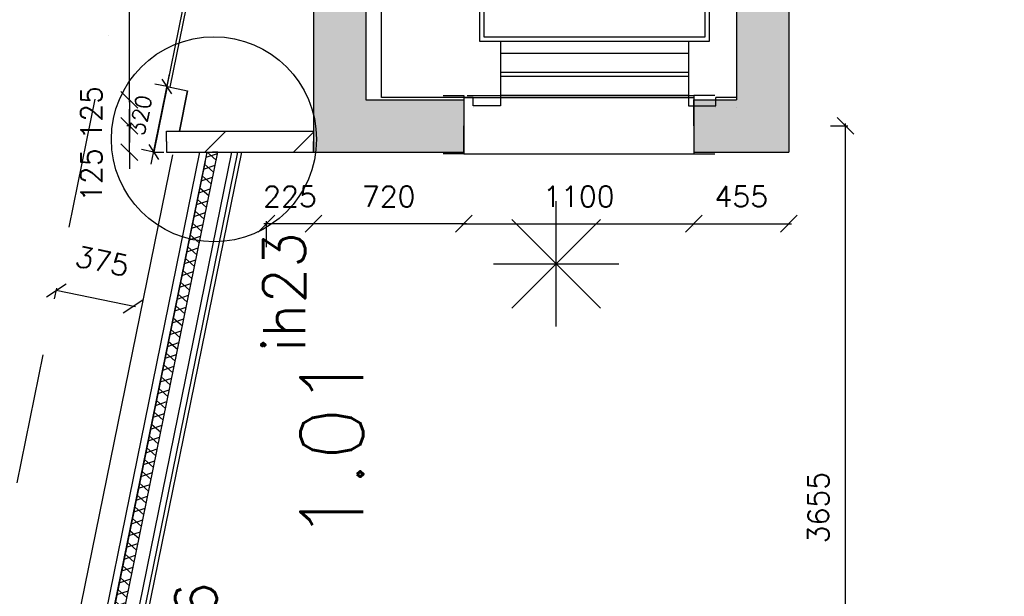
# Model space of a CAD drawing. Extents: x -84256 to 172857, y -58817 to 112048.
# Tile 66 of 90: x 35146 to 39858, y 74095 to 76854. Entities that reach past the tile are written whole.
import ezdxf
from ezdxf.enums import TextEntityAlignment as Align

# ---------------------------------------------------------------- set-up
doc = ezdxf.new("R2010")
doc.units = 0
doc.header["$LTSCALE"] = 50
doc.header["$MEASUREMENT"] = 0
doc.header["$PDMODE"] = 3
doc.header["$PDSIZE"] = 0.001
doc.linetypes.add('DASHDOT', pattern=[25, 12.5, -6.25, 0, -6.25])
doc.layers.get('0').update_dxf_attribs({"linetype": 'CONTINUOUS'})
doc.layers.get('DEFPOINTS').update_dxf_attribs({"linetype": 'CONTINUOUS'})
for name, color, linetype in [('00', 7, 'CONTINUOUS'), ('_BRANDCOMPART', 6, 'DASHDOT'), ('_DETAILNUMMERS', 4, 'CONTINUOUS'), ('_DETAILNUMMERSTEKST', 4, 'CONTINUOUS'), ('A--A21--_F-23-', 9, 'CONTINUOUS'), ('A--A21--_F12--', 7, 'CONTINUOUS'), ('A--A21--_F123-', 9, 'CONTINUOUS'), ('A--A22--_F123-', 9, 'CONTINUOUS'), ('A--L21--', 3, 'CONTINUOUS'), ('A--L21--_F-2--', 7, 'CONTINUOUS'), ('A--L21--_F12--', 7, 'CONTINUOUS'), ('A--L21A1_BUITENWAND', 1, 'CONTINUOUS'), ('A--L21A2_BUITENWAND', 2, 'CONTINUOUS'), ('A--L22--_F-2--', 7, 'CONTINUOUS'), ('A--L66--', 7, 'CONTINUOUS'), ('A--L66--_F-2--', 7, 'CONTINUOUS'), ('A--L66--_F123-', 7, 'CONTINUOUS'), ('A--L90--', 7, 'CONTINUOUS'), ('A--M$1A-_F123-', 1, 'CONTINUOUS'), ('A--M1$A-_F123-', 1, 'CONTINUOUS'), ('A--T$1A-_F123-_R', 4, 'CONTINUOUS'), ('X--LR---_CP', 7, 'CONTINUOUS')]:
    doc.layers.add(name, color=color, linetype=linetype)
doc.styles.add('ALFA-0_25', font='ROMANS')
doc.styles.add('HIEMSTRA', font='romans.shx')
doc.dimstyles.new('BEILEN', dxfattribs={"dimscale": 40, "dimtxt": 2.5, "dimasz": 2, "dimexe": 0.3, "dimexo": 0.3, "dimgap": 2, "dimtad": 1, "dimdec": 0, "dimzin": 0, "dimdsep": 46, "dimtxsty": 'HIEMSTRA', "dimblk1": 'OBLIQUE', "dimblk2": 'OBLIQUE', "dimsah": 1, "dimcen": -0.09, "dimdle": 0.3, "dimse1": 1, "dimclrd": 2, "dimclre": 2, "dimclrt": 3, "dimadec": 0, "dimazin": 0, "dimtfac": 1, "dimtdec": 4, "dimtofl": 0, "dimtmove": 2, "dimatfit": 3, "dimldrblk": 'OBLIQUE', "dimfxl": 1, "dimtvp": 625, "dimtolj": 1, "dimtzin": 0, "dimarcsym": 0})
doc.dimstyles.get("Standard").update_dxf_attribs({"dimscale": 40, "dimtxt": 2.5, "dimasz": 2, "dimexe": 0.3, "dimexo": 0.3, "dimgap": 2, "dimtad": 0, "dimdec": 0, "dimzin": 0, "dimdsep": 46, "dimtxsty": 'HIEMSTRA', "dimblk1": 'OBLIQUE', "dimblk2": 'OBLIQUE', "dimsah": 1, "dimcen": -0.09, "dimdle": 0.3, "dimse1": 1, "dimclrd": 2, "dimclre": 2, "dimclrt": 3, "dimadec": 0, "dimazin": 0, "dimtfac": 1, "dimtdec": 4, "dimtix": 1, "dimtmove": 0, "dimatfit": 3, "dimldrblk": 'OBLIQUE', "dimfxl": 1, "dimtvp": 625, "dimtolj": 1, "dimtzin": 0, "dimarcsym": 0})
doc.dimstyles.new('STANDARD$0', dxfattribs={"dimscale": 50, "dimtxt": 2.5, "dimasz": 2, "dimexe": 2, "dimexo": 0, "dimgap": 2, "dimtad": 1, "dimdec": 0, "dimzin": 0, "dimdsep": 46, "dimtxsty": 'ALFA-0_25', "dimblk1": 'OBLIQUE', "dimblk2": 'OBLIQUE', "dimsah": 1, "dimcen": -3, "dimdle": 2, "dimclrd": 1, "dimclre": 1, "dimclrt": 2, "dimadec": 0, "dimazin": 0, "dimtfac": 0.666667, "dimtofl": 0, "dimtmove": 2, "dimatfit": 3, "dimldrblk": 'OBLIQUE', "dimfxl": 1, "dimtvp": 0.833333, "dimtolj": 1, "dimtzin": 0, "dimarcsym": 0})
pattern_1 = [(45, (0, 0), (-212.132, 212.132), [])]

# ---------------------------------------------------------------- blocks, each defined once
blk = doc.blocks.new('*U1185')
at = {"layer": 'A--A22--_F123-', "linetype": 'Continuous'}
h = blk.add_hatch(dxfattribs=at)
h.set_pattern_fill('ALFALINE', color=256, scale=300, style=0)
h.set_pattern_definition([(45, (-35849.07, -76271.1), (-212.132, 212.132), [])])
h.paths.add_polyline_path([(0, 0), (0, 50), (703.2, 50), (703.2, 0), (703.2, -50), (0, -50)])
at = {"layer": 'A--L22--_F-2--', "color": 3, "linetype": 'Continuous'}
for points in [[(0, 0), (0, 50), (703.2, 50), (703.2, 0)], [(0, 0), (0, -50), (703.2, -50), (703.2, 0)]]:
    blk.add_lwpolyline(points, dxfattribs=at)
blk = doc.blocks.new('Q060224-')
at = {"layer": 'A--L66--_F-2--', "color": 1, "linetype": 'Continuous'}
for p, q in [((1370, 1450), (1370, 1290)), ((1470, 1370), (1230, 1370)), ((230, 320), (230, 10)), ((1130, 320), (1130, 10)), ((230, 260), (1130, 260)), ((230, 170), (1130, 170)), ((230, 150), (1130, 150)), ((100, 10), (100, 50)), ((230, 60), (1130, 60)), ((1260, 10), (1260, 50)), ((230, 10), (100, 10)), ((1130, 10), (1260, 10))]:
    blk.add_line(p, q, dxfattribs=at)
at = {"layer": 'A--L66--_F-2--', "color": 2, "linetype": 'Continuous'}
for points in [[(1180, 320), (130, 320), (130, 2420), (1230, 2420), (1230, 320), (1180, 320)], [(1180, 340), (150, 340), (150, 2400), (1210, 2400), (1210, 340), (1180, 340)]]:
    blk.add_lwpolyline(points, dxfattribs=at)
at = {"layer": 'A--L66--_F-2--', "color": 1, "linetype": 'Continuous'}
blk.add_circle((1370, 1370), 50, dxfattribs=at)
at = {"layer": 'A--L66--_F123-', "color": 1, "linetype": 'Continuous'}
blk.add_lwpolyline([(1260, 50), (1700, 50), (1700, 2540), (0, 2540), (0, 50), (100, 50)], dxfattribs=at)
at = {"layer": 'X--LR---_CP'}
for p in [(0, 0), (100, 0), (1260, 0)]:
    blk.add_point(p, dxfattribs=at)
blk = doc.blocks.new('*U1112')
at = {"layer": 'A--A21--_F123-', "linetype": 'Continuous'}
blk.add_hatch(color=256, dxfattribs=at).paths.add_polyline_path([(0, 0), (-125, 125), (-125, -2875.8), (0, -2750.8), (125, -2625.8), (125, -125)])
at = {"layer": 'A--A21--_F12--', "color": 8}
for points in [[(0, 0), (-125, 125), (0, -2750.8), (-125, -2875.8)], [(0, -2750.8), (125, -2625.8), (0, 0), (125, -125)]]:
    blk.add_solid(points, dxfattribs=at)
at = {"layer": 'A--L21--_F12--', "color": 3, "linetype": 'Continuous'}
for points in [[(-125, 125), (-125, 125), (-125, -2875.8), (-125, -2875.8)], [(125, -125), (125, -125), (125, -2625.8), (125, -2625.8)]]:
    blk.add_lwpolyline(points, dxfattribs=at)
blk = doc.blocks.new('*U1110')
at = {"layer": 'A--A21--_F123-', "linetype": 'Continuous'}
blk.add_hatch(color=256, dxfattribs=at).paths.add_polyline_path([(0, 0), (125, 125), (125, -2875.8), (0, -2750.8), (-125, -2625.8), (-125, -125)])
at = {"layer": 'A--A21--_F12--', "color": 8}
for points in [[(0, 0), (125, 125), (0, -2750.8), (125, -2875.8)], [(0, -2750.8), (-125, -2625.8), (0, 0), (-125, -125)]]:
    blk.add_solid(points, dxfattribs=at)
at = {"layer": 'A--L21--_F12--', "color": 3, "linetype": 'Continuous'}
for points in [[(125, 125), (125, 125), (125, -2875.8), (125, -2875.8)], [(-125, -125), (-125, -125), (-125, -2625.8), (-125, -2625.8)]]:
    blk.add_lwpolyline(points, dxfattribs=at)
blk = doc.blocks.new('*U1109')
at = {"layer": 'A--A21--_F123-', "linetype": 'Continuous'}
blk.add_hatch(color=256, dxfattribs=at).paths.add_polyline_path([(0, 0), (0, 125), (205, 125), (330, 0), (455, -125), (0, -125)])
at = {"layer": 'A--A21--_F12--', "color": 8}
for points in [[(0, 0), (0, 125), (330, 0), (205, 125)], [(330, 0), (455, -125), (0, 0), (0, -125)]]:
    blk.add_solid(points, dxfattribs=at)
at = {"layer": 'A--L21--_F12--', "color": 3, "linetype": 'Continuous'}
for points in [[(0, 0), (0, 125), (205, 125), (205, 125)], [(0, 0), (0, -125), (455, -125), (455, -125)]]:
    blk.add_lwpolyline(points, dxfattribs=at)
blk = doc.blocks.new('*U1108')
at = {"layer": 'A--A21--_F123-', "linetype": 'Continuous'}
blk.add_hatch(color=256, dxfattribs=at).paths.add_polyline_path([(0, 0), (-125, -125), (595, -125), (595, 0), (595, 125), (125, 125)])
at = {"layer": 'A--A21--_F12--', "color": 8}
for points in [[(595, 0), (595, 125), (0, 0), (125, 125)], [(0, 0), (-125, -125), (595, 0), (595, -125)]]:
    blk.add_solid(points, dxfattribs=at)
at = {"layer": 'A--L21--_F12--', "color": 3, "linetype": 'Continuous'}
for points in [[(125, 125), (125, 125), (595, 125), (595, 0)], [(-125, -125), (-125, -125), (595, -125), (595, 0)]]:
    blk.add_lwpolyline(points, dxfattribs=at)
blk = doc.blocks.new('_OBLIQUE')
at = {"color": 0, "linetype": 'ByBlock'}
blk.add_line((-0.5, -0.5), (0.5, 0.5), dxfattribs=at)
blk = doc.blocks.new('*D159')
at = {"color": 2, "linetype": 'ByBlock', "transparency": 16777216}
for p, q in [((35591.3, 78971.9), (35683, 78971.9)), ((35671, 76459.1), (35671, 78983.9))]:
    blk.add_line(p, q, dxfattribs=at)
at = {"layer": 'DEFPOINTS', "color": 0, "linetype": 'ByBlock', "transparency": 16777216}
for p in [(35579.3, 78971.9), (35671, 78971.9), (35579.3, 76471.1)]:
    blk.add_point(p, dxfattribs=at)
at = {"color": 2, "linetype": 'ByBlock', "transparency": 16777216, "xscale": 80, "yscale": 80, "zscale": 80}
for p, rotation in [((35671, 78971.9), 90), ((35671, 76471.1), 270)]:
    blk.add_blockref('_OBLIQUE', p, dxfattribs=dict(at, rotation=rotation))
at = {"color": 3, "linetype": 'ByBlock', "transparency": 16777216, "insert": (35541, 77721.5), "char_height": 100, "attachment_point": 5, "rotation": 90, "style": 'HIEMSTRA'}
blk.add_mtext('\\A1;2500', dxfattribs=at)
blk = doc.blocks.new('*D162')
at = {"color": 2, "linetype": 'ByBlock', "transparency": 16777216}
for p, q in [((35671, 76471.1), (35671, 76551.1)), ((35671, 76471.1), (35671, 76346.1)), ((35672.2, 76346.1), (35659, 76346.1)), ((35671, 76346.1), (35671, 76266.1))]:
    blk.add_line(p, q, dxfattribs=at)
at = {"layer": 'DEFPOINTS', "color": 0, "linetype": 'ByBlock', "transparency": 16777216}
for p in [(35684.2, 76471.1), (35671, 76346.1), (35684.2, 76346.1)]:
    blk.add_point(p, dxfattribs=at)
at = {"color": 2, "linetype": 'ByBlock', "transparency": 16777216, "xscale": 80, "yscale": 80, "zscale": 80}
for p, rotation in [((35671, 76471.1), 270), ((35671, 76346.1), 90)]:
    blk.add_blockref('_OBLIQUE', p, dxfattribs=dict(at, rotation=rotation))
at = {"color": 3, "linetype": 'ByBlock', "transparency": 16777216, "insert": (35489, 76408.6), "char_height": 100, "attachment_point": 5, "rotation": 90, "style": 'HIEMSTRA'}
blk.add_mtext('\\A1;125', dxfattribs=at)
blk = doc.blocks.new('*D163')
at = {"color": 2, "linetype": 'ByBlock', "transparency": 16777216}
for p, q in [((35671, 76346.1), (35671, 76426.1)), ((35672.2, 76346.1), (35659, 76346.1)), ((35671, 76221.1), (35671, 76346.1)), ((35671, 76221.1), (35671, 76141.1))]:
    blk.add_line(p, q, dxfattribs=at)
at = {"layer": 'DEFPOINTS', "color": 0, "linetype": 'ByBlock', "transparency": 16777216}
for p in [(35671, 76346.1), (35684.2, 76346.1), (35684.2, 76221.1)]:
    blk.add_point(p, dxfattribs=at)
at = {"color": 2, "linetype": 'ByBlock', "transparency": 16777216, "xscale": 80, "yscale": 80, "zscale": 80}
for p, rotation in [((35671, 76346.1), 270), ((35671, 76221.1), 90)]:
    blk.add_blockref('_OBLIQUE', p, dxfattribs=dict(at, rotation=rotation))
at = {"color": 3, "linetype": 'ByBlock', "transparency": 16777216, "insert": (35489, 76110.4), "char_height": 100, "attachment_point": 5, "rotation": 90, "style": 'HIEMSTRA'}
blk.add_mtext('\\A1;125', dxfattribs=at)
blk = doc.blocks.new('*D182')
at = {"color": 2, "linetype": 'ByBlock', "transparency": 16777216}
for p, q in [((39026.1, 76346.4), (39109.8, 76346.4)), ((39097.8, 72679.9), (39097.8, 76358.4))]:
    blk.add_line(p, q, dxfattribs=at)
at = {"layer": 'DEFPOINTS', "color": 0, "linetype": 'ByBlock', "transparency": 16777216}
for p in [(39014.1, 76346.4), (39097.8, 76346.4), (38702, 72691.9)]:
    blk.add_point(p, dxfattribs=at)
at = {"color": 2, "linetype": 'ByBlock', "transparency": 16777216, "xscale": 80, "yscale": 80, "zscale": 80}
for p, rotation in [((39097.8, 76346.4), 90), ((39097.8, 72691.9), 270)]:
    blk.add_blockref('_OBLIQUE', p, dxfattribs=dict(at, rotation=rotation))
at = {"color": 3, "linetype": 'ByBlock', "transparency": 16777216, "insert": (38967.8, 74519.2), "char_height": 100, "attachment_point": 5, "rotation": 90, "style": 'HIEMSTRA'}
blk.add_mtext('\\A1;3655', dxfattribs=at)
blk = doc.blocks.new('*D184')
at = {"color": 2, "linetype": 'ByBlock', "transparency": 16777216}
for p, q in [((35313, 75518.4), (35323.5, 75569.8)), ((35700.3, 75480.8), (35321.1, 75558))]:
    blk.add_line(p, q, dxfattribs=at)
at = {"layer": 'DEFPOINTS', "color": 0, "linetype": 'ByBlock', "transparency": 16777216}
for p in [(35321.1, 75558), (35310.6, 75506.6), (35678.1, 75431.7)]:
    blk.add_point(p, dxfattribs=at)
at = {"color": 2, "linetype": 'ByBlock', "transparency": 16777216, "xscale": 80, "yscale": 80, "zscale": 80}
for p, rotation in [((35321.1, 75558), 168.4862903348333), ((35688.5, 75483.2), 348.4862903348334)]:
    blk.add_blockref('_OBLIQUE', p, dxfattribs=dict(at, rotation=rotation))
at = {"color": 3, "linetype": 'ByBlock', "transparency": 16777216, "insert": (35541.2, 75698.9), "char_height": 100, "attachment_point": 5, "rotation": 348.4863, "style": 'HIEMSTRA'}
blk.add_mtext('\\A1;375', dxfattribs=at)
blk = doc.blocks.new('*D341')
at = {"layer": 'A--M$1A-_F123-', "color": 2, "linetype": 'Continuous', "lineweight": -2, "transparency": 16777216}
for p, q in [((23981.9, 29671.5), (23903.5, 29687.4)), ((23978.7, 29655.8), (23984.3, 29683.2)), ((24079.9, 29651.5), (23981.9, 29671.5)), ((24079.9, 29651.5), (24158.2, 29635.5))]:
    blk.add_line(p, q, dxfattribs=at)
at = {"layer": 'DEFPOINTS', "color": 0, "linetype": 'Continuous', "transparency": 16777216}
for p in [(23976.3, 29644), (23981.9, 29671.5), (24074.3, 29624)]:
    blk.add_point(p, dxfattribs=at)
at = {"layer": 'A--M$1A-_F123-', "color": 2, "linetype": 'Continuous', "lineweight": -2, "transparency": 16777216, "xscale": 80, "yscale": 80, "zscale": 80}
for p, rotation in [((23981.9, 29671.5), 348.4862903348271), ((24079.9, 29651.5), 168.4862903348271)]:
    blk.add_blockref('_OBLIQUE', p, dxfattribs=dict(at, rotation=rotation))
at = {"layer": 'A--M$1A-_F123-', "color": 3, "linetype": 'Continuous', "transparency": 16777216, "insert": (36506, 90903.8), "char_height": 100, "attachment_point": 5, "rotation": 348.4863, "style": 'HIEMSTRA'}
blk.add_mtext('\\A1;100', dxfattribs=at)
blk = doc.blocks.new('*D363')
at = {"layer": 'A--M$1A-_F123-', "color": 2, "linetype": 'Continuous', "lineweight": -2, "transparency": 16777216}
for p, q in [((37260, 75878.2), (38384, 75878.2)), ((38372, 75866.2), (38372, 75866.2))]:
    blk.add_line(p, q, dxfattribs=at)
at = {"layer": 'DEFPOINTS', "color": 0, "linetype": 'Continuous', "transparency": 16777216}
for p in [(37272, 75878.2), (38372, 75878.2), (38372, 75878.2)]:
    blk.add_point(p, dxfattribs=at)
at = {"layer": 'A--M$1A-_F123-', "color": 2, "linetype": 'Continuous', "lineweight": -2, "transparency": 16777216, "xscale": 80, "yscale": 80, "zscale": 80, "rotation": 180}
blk.add_blockref('_OBLIQUE', (37272, 75878.2), dxfattribs=at)
at = {"layer": 'A--M$1A-_F123-', "color": 2, "linetype": 'Continuous', "lineweight": -2, "transparency": 16777216, "xscale": 80, "yscale": 80, "zscale": 80}
blk.add_blockref('_OBLIQUE', (38372, 75878.2), dxfattribs=at)
at = {"layer": 'A--M$1A-_F123-', "color": 3, "linetype": 'Continuous', "transparency": 16777216, "insert": (37822, 76008.2), "char_height": 100, "attachment_point": 5, "style": 'HIEMSTRA'}
blk.add_mtext('\\A1;1100', dxfattribs=at)
blk = doc.blocks.new('*D364')
at = {"layer": 'A--M$1A-_F123-', "color": 2, "linetype": 'Continuous', "lineweight": -2, "transparency": 16777216}
blk.add_line((38360, 75878.2), (38839, 75878.2), dxfattribs=at)
at = {"layer": 'DEFPOINTS', "color": 0, "linetype": 'Continuous', "transparency": 16777216}
for p in [(38372, 75878.2), (38827, 75878.2), (38827, 75878.2)]:
    blk.add_point(p, dxfattribs=at)
at = {"layer": 'A--M$1A-_F123-', "color": 2, "linetype": 'Continuous', "lineweight": -2, "transparency": 16777216, "xscale": 80, "yscale": 80, "zscale": 80, "rotation": 180}
blk.add_blockref('_OBLIQUE', (38372, 75878.2), dxfattribs=at)
at = {"layer": 'A--M$1A-_F123-', "color": 2, "linetype": 'Continuous', "lineweight": -2, "transparency": 16777216, "xscale": 80, "yscale": 80, "zscale": 80}
blk.add_blockref('_OBLIQUE', (38827, 75878.2), dxfattribs=at)
at = {"layer": 'A--M$1A-_F123-', "color": 3, "linetype": 'Continuous', "transparency": 16777216, "insert": (38599.5, 76008.2), "char_height": 100, "attachment_point": 5, "style": 'HIEMSTRA'}
blk.add_mtext('\\A1;455', dxfattribs=at)
blk = doc.blocks.new('*D365')
at = {"layer": 'A--M$1A-_F123-', "color": 2, "linetype": 'Continuous', "lineweight": -2, "transparency": 16777216}
blk.add_line((37284, 75878.2), (36540, 75878.2), dxfattribs=at)
at = {"layer": 'DEFPOINTS', "color": 0, "linetype": 'Continuous', "transparency": 16777216}
for p in [(36552, 75878.2), (36552, 75878.2), (37272, 75878.2)]:
    blk.add_point(p, dxfattribs=at)
at = {"layer": 'A--M$1A-_F123-', "color": 2, "linetype": 'Continuous', "lineweight": -2, "transparency": 16777216, "xscale": 80, "yscale": 80, "zscale": 80, "rotation": 180}
blk.add_blockref('_OBLIQUE', (36552, 75878.2), dxfattribs=at)
at = {"layer": 'A--M$1A-_F123-', "color": 2, "linetype": 'Continuous', "lineweight": -2, "transparency": 16777216, "xscale": 80, "yscale": 80, "zscale": 80}
blk.add_blockref('_OBLIQUE', (37272, 75878.2), dxfattribs=at)
at = {"layer": 'A--M$1A-_F123-', "color": 3, "linetype": 'Continuous', "transparency": 16777216, "insert": (36912, 76008.2), "char_height": 100, "attachment_point": 5, "style": 'HIEMSTRA'}
blk.add_mtext('\\A1;720', dxfattribs=at)
blk = doc.blocks.new('*D370')
at = {"layer": 'A--M$1A-_F123-', "color": 2, "linetype": 'Continuous', "lineweight": -2, "transparency": 16777216}
for p, q in [((36564, 75878.2), (36315, 75878.2)), ((36327, 75765.2), (36327, 75890.2))]:
    blk.add_line(p, q, dxfattribs=at)
at = {"layer": 'DEFPOINTS', "color": 0, "linetype": 'Continuous', "transparency": 16777216}
for p in [(36327, 75878.2), (36327, 75753.2), (36552, 75753.2)]:
    blk.add_point(p, dxfattribs=at)
at = {"layer": 'A--M$1A-_F123-', "color": 2, "linetype": 'Continuous', "lineweight": -2, "transparency": 16777216, "xscale": 80, "yscale": 80, "zscale": 80, "rotation": 180}
blk.add_blockref('_OBLIQUE', (36327, 75878.2), dxfattribs=at)
at = {"layer": 'A--M$1A-_F123-', "color": 2, "linetype": 'Continuous', "lineweight": -2, "transparency": 16777216, "xscale": 80, "yscale": 80, "zscale": 80}
blk.add_blockref('_OBLIQUE', (36552, 75878.2), dxfattribs=at)
at = {"layer": 'A--M$1A-_F123-', "color": 3, "linetype": 'Continuous', "transparency": 16777216, "insert": (36439.5, 76008.2), "char_height": 100, "attachment_point": 5, "style": 'HIEMSTRA'}
blk.add_mtext('\\A1;225', dxfattribs=at)
blk = doc.blocks.new('*U911')
at = {"layer": 'A--A21--_F-23-', "linetype": 'Continuous'}
h = blk.add_hatch(dxfattribs=at)
h.set_pattern_fill('ALFAISO', color=256, scale=50, angle=78.4863, style=0)
h.set_pattern_definition([(138.4863, (24.497, -4.99), (-33.14, -37.4399), []), (198.4863, (24.497, -4.99), (15.8539, -47.42), [])])
h.paths.add_polyline_path([(0, 0), (-24.5, 5), (508.7, 2622.4), (534.2, 2622.4), (559.7, 2622.4), (24.5, -5)])
at = {"layer": 'A--L21--_F-2--', "color": 2, "linetype": 'Continuous'}
for points in [[(0, 0), (-24.5, 5), (508.7, 2622.4), (534.2, 2622.4)], [(0, 0), (24.5, -5), (559.7, 2622.4), (534.2, 2622.4)]]:
    blk.add_lwpolyline(points, dxfattribs=at)
blk = doc.blocks.new('DETAILNR')
at = {"layer": '_DETAILNUMMERS'}
blk.add_circle((32.9, -23.2), 490.7, dxfattribs=at)
at = {"layer": 'X--LR---_CP'}
blk.add_point((0, 0), dxfattribs=at)
at = {"layer": '_DETAILNUMMERSTEKST', "style": 'ALFA-0_25'}
blk.add_attdef('DETAILNR', text='', height=200, rotation=90, dxfattribs=at).set_placement((-618.4, 223.8), align=Align.RIGHT)
blk = doc.blocks.new('*D557')
at = {"layer": 'A--M1$A-_F123-', "color": 1, "lineweight": -2, "transparency": 16777216}
for p, q in [((35775.9, 76162.3), (35863.7, 76593.4)), ((35851.7, 76534.7), (35792.9, 76546.6)), ((35787.9, 76221.1), (35729.1, 76233.1))]:
    blk.add_line(p, q, dxfattribs=at)
at = {"layer": 'DEFPOINTS', "color": 0, "transparency": 16777216}
for p in [(35851.7, 76534.7), (35851.7, 76534.7), (35787.9, 76221.1)]:
    blk.add_point(p, dxfattribs=at)
at = {"layer": 'A--M1$A-_F123-', "color": 1, "lineweight": -2, "transparency": 16777216, "xscale": 60, "yscale": 60, "zscale": 60}
for p, rotation in [((35851.7, 76534.7), 78.48629033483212), ((35787.9, 76221.1), 258.4862903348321)]:
    blk.add_blockref('_OBLIQUE', p, dxfattribs=dict(at, rotation=rotation))
at = {"layer": 'A--M1$A-_F123-', "color": 2, "transparency": 16777216, "insert": (35724.3, 76397.3), "char_height": 75, "attachment_point": 5, "rotation": 78.4863, "style": 'ALFA-0_25'}
blk.add_mtext('\\A1;320', dxfattribs=at)
blk = doc.blocks.new('fijn_schuurwerk')
at = {"layer": '00', "color": 4}
for p, q in [((-0.000025, 300), (-0.000025, -300)), ((-212.132075, 212.132), (212.132025, -212.132)), ((-212.131875, -212.132), (212.132025, 212.13215)), ((-299.999975, 0), (299.999975, 0))]:
    blk.add_line(p, q, dxfattribs=at)

msp = doc.modelspace()

# ---------------------------------------------------------------- hatches: boundary and pattern name
at = {"layer": 'A--A22--_F123-'}
h = msp.add_hatch(dxfattribs=at)
h.set_pattern_fill('ALFALINE', color=256, scale=300, style=0)
h.set_pattern_definition(pattern_1)
h.paths.add_polyline_path([(35900.7, 76524.7), (35949.7, 76514.7), (35885.8, 76201.1), (35836.8, 76211.1), (35787.9, 76221.1), (35851.7, 76534.7)])
h = msp.add_hatch(dxfattribs=at)
h.set_pattern_fill('ALFALINE', color=256, scale=300, style=0)
h.set_pattern_definition(pattern_1)
h.paths.add_polyline_path([(35849.1, 76271.1), (35800.1, 76281.1), (35851.7, 76534.7), (35900.7, 76524.7), (35949.7, 76514.7), (35898.1, 76261.1)])

# ---------------------------------------------------------------- linework, layer by layer
at = {"layer": '_BRANDCOMPART'}
msp.add_lwpolyline([(30494.6, 38221.7), (28457.9, 38236.7), (28457.9, 38236.7), (28457.9, 45608.5), (27870.4, 45675.5), (28200, 47293.7), (29563.6, 47293.7), (29893.6, 48913.5), (36087.2, 79318.8), (38726.9, 79318.8), (38727, 82343.2), (39358.5, 82343.2), (39358.5, 83251.9), (41161.4, 83251.9), (41154.9, 76346.4), (42676.3, 76346.4), (46227.6, 68844.3), (45422, 68503.3), (45422, 67290.8), (51065.6, 68757.4)], dxfattribs=at)
at = {"layer": 'A--L21--', "linetype": 'Continuous'}
for p, q in [((35851.7, 76534.7), (35949.7, 76514.7)), ((37272, 76481.5), (38372, 76481.5)), ((37287, 76491.9), (38372, 76491.9)), ((37272, 76212.5), (38372, 76212.5))]:
    msp.add_line(p, q, dxfattribs=at)
for points in [[(37172, 76491.9), (37272, 76491.9), (37272, 76212.5), (37172, 76212.5)], [(38472, 76491.9), (38372, 76491.9), (38372, 76212.5), (38472, 76212.5)]]:
    msp.add_lwpolyline(points, dxfattribs=at)
at = {"layer": 'A--L21A1_BUITENWAND'}
for points in [[(35877, 76208.1), (35877, 76208.1), (30580.6, 50206.9), (32479.6, 50206.9)], [(36007.2, 76221.1), (33597.3, 64390.2)], [(36160.3, 76221.1), (33744.2, 64360.3)]]:
    msp.add_lwpolyline(points, dxfattribs=at)
at = {"layer": 'A--L21A2_BUITENWAND'}
for points in [[(35851.7, 76534.7), (36299.2, 78731.1)], [(35866.4, 76531.7), (36313.9, 78728.1)], [(36188.8, 76221.1), (33771.7, 64354.7)], [(36207.2, 76221.1), (35564.3, 73064.7)], [(36033.8, 76176.2), (33635.3, 64401.5)]]:
    msp.add_lwpolyline(points, dxfattribs=at)
at = {"layer": 'A--L22--_F-2--', "color": 3, "linetype": 'Continuous'}
for points in [[(35851.7, 76534.7), (35851.7, 76534.7), (35787.9, 76221.1), (35836.8, 76221.1)], [(35800.1, 76281.1), (35800.1, 76281.1), (35851.7, 76534.7), (35851.7, 76534.7)], [(35910.3, 76321.1), (35910.3, 76321.1), (35949.7, 76514.7), (35949.7, 76514.7)], [(35949.7, 76514.7), (35949.7, 76514.7), (35910.3, 76321.1), (35910.3, 76321.1)]]:
    msp.add_lwpolyline(points, dxfattribs=at)
at = {"layer": 'X--LR---_CP', "color": 1, "linetype": 'Continuous'}
msp.add_point((35858.1, 76265.6), dxfattribs=at)
msp.add_point((35858.1, 76265.6), dxfattribs=at)
msp.add_point((35858.1, 76265.6), dxfattribs=at)

# ---------------------------------------------------------------- block references
at = {"layer": '00'}
ref = msp.add_blockref('DETAILNR', (36052.5, 76249.2), dxfattribs=dict(at, rotation=90))
ref.add_attrib('DETAILNR', 'ih23', dxfattribs={"layer": '_DETAILNUMMERSTEKST', "height": 200, "rotation": 90, "style": 'ALFA-0_25'}).set_placement((36512, 75838.2), align=Align.RIGHT)
at = {"layer": 'A--L21--', "linetype": 'Continuous'}
for name, p in [('*U1112', (36677, 79096.9)), ('*U1110', (38702, 79096.9)), ('*U1108', (36677, 76346.1)), ('*U1109', (38372, 76346.1)), ('*U1185', (35849.1, 76271.1))]:
    msp.add_blockref(name, p, dxfattribs=at)
at = {"layer": 'A--L21--', "color": 1}
msp.add_blockref('*U911', (35534.3, 73598.7), dxfattribs=at)
at = {"layer": 'A--L66--', "xscale": -1}
msp.add_blockref('Q060224-', (38577, 76431.9), dxfattribs=at)
at = {"layer": 'A--L90--', "rotation": 90}
msp.add_blockref('fijn_schuurwerk', (37712.9, 75686.3), dxfattribs=at)

# ---------------------------------------------------------------- texts
at = {"layer": '00', "color": 4, "style": 'ALFA-0_25'}
msp.add_text('iv56', height=200, rotation=90, dxfattribs=at).set_placement((36089.7, 73615.4))
at = {"layer": 'A--T$1A-_F123-_R', "style": 'ALFA-0_25'}
msp.add_text('1.01', height=300, rotation=90, dxfattribs=at).set_placement((36790, 74358.2))

# ---------------------------------------------------------------- dimensions: what is measured, and where the dimension line sits
at = {"layer": 'A--M$1A-_F123-', "linetype": 'Continuous'}
for p1, p2, distance, dimstyle, picture, middle in [((24074.3, 29624), (23976.3, 29644), -28, 'Standard', '*D341', (36506, 90903.8)), ((35678.1, 75431.7), (35310.6, 75506.6), -52.5, 'BEILEN', '*D184', (35541.2, 75698.9))]:
    dim = msp.add_aligned_dim(p1=p1, p2=p2, distance=distance, dimstyle=dimstyle, dxfattribs=at)
    dim.commit()
    dim.dimension.update_dxf_attribs({"geometry": picture, "text_midpoint": middle})
dim = msp.add_linear_dim(base=(35671, 78971.9), p1=(35579.3, 76471.1), p2=(35579.3, 78971.9), angle=90, text='2500', dimstyle='BEILEN', dxfattribs=at)
dim.commit()
dim.dimension.update_dxf_attribs({"geometry": '*D159', "text_midpoint": (35541, 77721.5)})
for base, p1, p2, picture, middle in [((35671, 76346.1), (35684.2, 76471.1), (35684.2, 76346.1), '*D162', (35489, 76408.6)), ((39097.7712, 76346.418), (38702.0466, 72691.935), (39014.0937, 76346.418), '*D182', (38967.7712, 74519.1765))]:
    dim = msp.add_linear_dim(base=base, p1=p1, p2=p2, angle=90, dimstyle='BEILEN', dxfattribs=at)
    dim.commit()
    dim.dimension.update_dxf_attribs({"geometry": picture, "text_midpoint": middle})
dim = msp.add_linear_dim(base=(35671, 76346.1), p1=(35684.2, 76221.1), p2=(35684.2, 76346.1), angle=90, dimstyle='BEILEN', dxfattribs=at)
dim.commit()
dim.dimension.update_dxf_attribs({"geometry": '*D163', "text_midpoint": (35489, 76110.4), "dimtype": 160})
dim = msp.add_linear_dim(base=(36327, 75878.2), p1=(36552, 75753.2), p2=(36327, 75753.2), dimstyle='Standard', override={"dimtad": 1}, dxfattribs=at)
dim.commit()
dim.dimension.update_dxf_attribs({"geometry": '*D370', "text_midpoint": (36439.5, 75878.2), "dimtype": 160})
for base, p1, p2, picture, middle in [((36552, 75878.2), (37272, 75878.2), (36552, 75878.2), '*D365', (36912, 76008.2)), ((38372, 75878.2), (37272, 75878.2), (38372, 75878.2), '*D363', (37822, 76008.2)), ((38827, 75878.2), (38372, 75878.2), (38827, 75878.2), '*D364', (38599.5, 76008.2))]:
    dim = msp.add_linear_dim(base=base, p1=p1, p2=p2, dimstyle='Standard', override={"dimtad": 1}, dxfattribs=at)
    dim.commit()
    dim.dimension.update_dxf_attribs({"geometry": picture, "text_midpoint": middle})
at = {"layer": 'A--M1$A-_F123-'}
dim = msp.add_aligned_dim(p1=(35787.9, 76221.1), p2=(35851.7, 76534.7), distance=0, dimstyle='STANDARD$0', override={"dimscale": 30}, dxfattribs=at)
dim.commit()
dim.dimension.update_dxf_attribs({"geometry": '*D557', "text_midpoint": (35724.3, 76397.3)})

doc.saveas('drawing.dxf')
